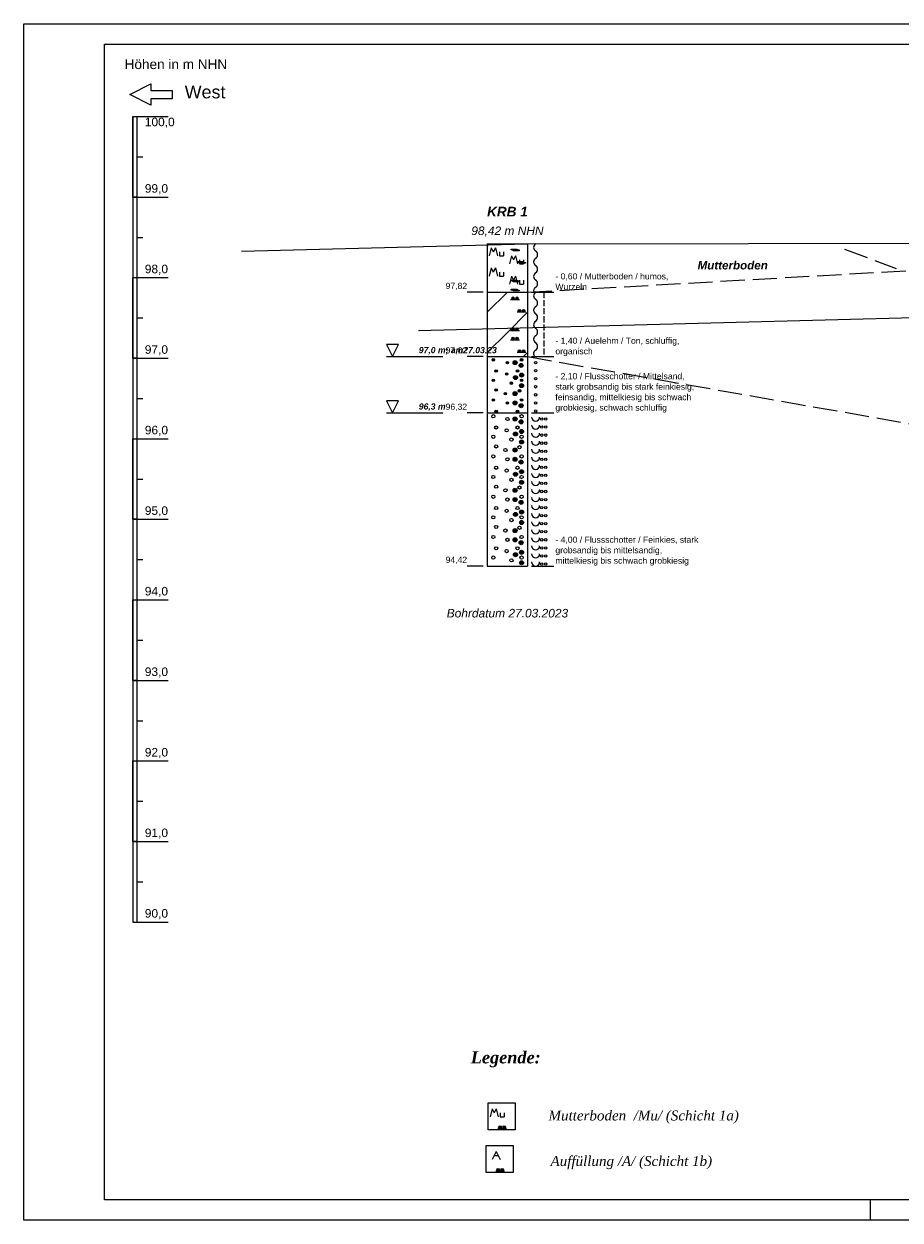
# Model space of a CAD drawing. Extents: x 0 to 59.4, y -29.7 to 0.
# Tile 1 of 3: x 0 to 21.7, y -29.7 to 0. Entities that reach past the tile are written whole.
import ezdxf

# ---------------------------------------------------------------- set-up
doc = ezdxf.new("R2010")
doc.units = 0
doc.linetypes.add('DASH', pattern=[0.8, 0.6, -0.2])
for name, color, linetype in [('Böden', 7, 'CONTINUOUS'), ('Gelände___Planum', 7, 'CONTINUOUS'), ('Legende', 7, 'CONTINUOUS'), ('Planung', 7, 'CONTINUOUS'), ('Plottrahmen', 7, 'CONTINUOUS'), ('Profilschnitt__Kleinrammboh_23', 7, 'CONTINUOUS'), ('Rahmen', 7, 'CONTINUOUS'), ('Richtungen', 7, 'CONTINUOUS'), ('Schichtgrenzen', 7, 'CONTINUOUS')]:
    doc.layers.add(name, color=color, linetype=linetype)

msp = doc.modelspace()

# ---------------------------------------------------------------- linework, layer by layer
at = {"layer": 'Gelände___Planum', "color": 9, "linetype": 'CONTINUOUS'}
msp.add_lwpolyline([(5.4, -5.64), (12.5, -5.46), (23.47, -5.44), (24.47, -5.44), (30.04, -5.94), (31.04, -5.94), (45.24, -5), (46.24, -5), (50.04, -5.11), (54.32, -8.47)], dxfattribs=at)
at = {"layer": 'Legende', "color": 7, "linetype": 'CONTINUOUS', "lineweight": 9}
for p, q in [((11.62, -26.94), (11.57, -27.14)), ((11.62, -26.94), (11.67, -27.04)), ((11.72, -26.94), (11.67, -27.04)), ((11.72, -26.94), (11.77, -27.14)), ((11.82, -27.04), (11.82, -27.14)), ((11.82, -27.14), (11.92, -27.14)), ((11.92, -27.04), (11.92, -27.14)), ((11.76, -27.42), (11.98, -27.42)), ((11.72, -28), (11.62, -28.2)), ((11.67, -28.1), (11.77, -28.1)), ((11.72, -28), (11.82, -28.2)), ((11.71, -28.48), (11.93, -28.48))]:
    msp.add_line(p, q, dxfattribs=at)
at = {"layer": 'Legende', "color": 7, "linetype": 'CONTINUOUS'}
for points in [[(11.52, -26.79), (12.19, -26.79), (12.19, -27.46), (11.52, -27.46)], [(11.47, -27.85), (12.14, -27.85), (12.14, -28.52), (11.47, -28.52)]]:
    msp.add_lwpolyline(points, close=True, dxfattribs=at)
at = {"layer": 'Legende', "color": 7, "linetype": 'CONTINUOUS', "lineweight": 9}
for centre, radius in [((11.82, -27.39), 0.03), ((11.82, -27.39), 0.02), ((11.82, -27.39), 0.01), ((11.92, -27.39), 0.03), ((11.92, -27.39), 0.02), ((11.92, -27.39), 0.01), ((11.77, -28.45), 0.03), ((11.77, -28.45), 0.02), ((11.77, -28.45), 0.01), ((11.87, -28.45), 0.03), ((11.87, -28.45), 0.02), ((11.87, -28.45), 0.01)]:
    msp.add_circle(centre, radius, dxfattribs=at)
at = {"layer": 'Planung', "color": 16, "linetype": 'CONTINUOUS'}
msp.add_line((9.79, -7.61), (51.66, -6.51), dxfattribs=at)
at = {"layer": 'Plottrahmen', "color": 7, "linetype": 'CONTINUOUS'}
msp.add_lwpolyline([(0, 0), (59.4, 0), (59.4, -29.7), (0, -29.7)], close=True, dxfattribs=at)
at = {"layer": 'Profilschnitt__Kleinrammboh_23', "color": 7, "linetype": 'CONTINUOUS', "lineweight": 9}
for p, q in [((2.7, -2.3), (2.7, -22.3)), ((2.7, -2.3), (3.58, -2.3)), ((2.8, -3.3), (2.95, -3.3)), ((2.7, -4.3), (3.58, -4.3)), ((2.8, -4.3), (2.8, -6.3)), ((2.8, -5.3), (2.95, -5.3)), ((11.6, -5.56), (11.55, -5.76)), ((11.6, -5.56), (11.65, -5.66)), ((11.7, -5.56), (11.65, -5.66)), ((11.7, -5.56), (11.75, -5.76)), ((12.7, -5.46), (12.7, -5.46)), ((12.7, -5.64), (12.7, -5.64)), ((11.8, -5.66), (11.8, -5.76)), ((11.8, -5.76), (11.9, -5.76)), ((11.9, -5.66), (11.9, -5.76)), ((12.1, -5.76), (12.05, -5.96)), ((12.1, -5.76), (12.15, -5.86)), ((12.2, -5.76), (12.15, -5.86)), ((12.2, -5.76), (12.25, -5.96)), ((12.3, -5.86), (12.3, -5.96)), ((12.4, -5.86), (12.4, -5.96)), ((12.7, -5.82), (12.7, -5.82)), ((11.6, -6.06), (11.55, -6.26)), ((11.6, -6.06), (11.65, -6.16)), ((11.7, -6.06), (11.65, -6.16)), ((11.7, -6.06), (11.75, -6.26)), ((11.8, -6.16), (11.8, -6.26)), ((11.9, -6.16), (11.9, -6.26)), ((12.3, -5.96), (12.4, -5.96)), ((12.7, -6), (12.7, -6)), ((12.7, -6.18), (12.7, -6.18)), ((2.7, -6.3), (3.58, -6.3)), ((11.8, -6.26), (11.9, -6.26)), ((12.1, -6.26), (12.05, -6.46)), ((12.1, -6.26), (12.15, -6.36)), ((12.2, -6.26), (12.15, -6.36)), ((12.2, -6.26), (12.25, -6.46)), ((12.3, -6.36), (12.3, -6.46)), ((12.3, -6.46), (12.4, -6.46)), ((12.4, -6.36), (12.4, -6.46)), ((12.7, -6.36), (12.7, -6.36)), ((12, -6.66), (11.5, -7.16)), ((12.7, -6.54), (12.7, -6.54)), ((12.7, -6.66), (12.7, -6.66)), ((12.9, -6.66), (12.9, -6.81)), ((12.08, -6.84), (12.3, -6.84)), ((12.7, -6.84), (12.7, -6.84)), ((12.7, -7.02), (12.7, -7.02)), ((12.9, -6.86), (12.9, -7.01)), ((12.9, -7.06), (12.9, -7.21)), ((2.8, -7.3), (2.95, -7.3)), ((12.5, -7.16), (12, -7.66)), ((12.24, -7.15), (12.46, -7.15)), ((12.7, -7.2), (12.7, -7.2)), ((12.7, -7.38), (12.7, -7.38)), ((12.9, -7.26), (12.9, -7.41)), ((12, -7.66), (11.5, -8.16)), ((12.08, -7.61), (12.3, -7.61)), ((12.7, -7.56), (12.7, -7.56)), ((12.9, -7.46), (12.9, -7.61)), ((12.9, -7.66), (12.9, -7.81)), ((12.08, -7.84), (12.3, -7.84)), ((12.7, -7.74), (12.7, -7.74)), ((12.7, -7.92), (12.7, -7.92)), ((12.9, -7.86), (12.9, -8.01)), ((2.7, -8.3), (3.58, -8.3)), ((2.8, -8.3), (2.8, -10.3)), ((12.24, -8.15), (12.46, -8.15)), ((12.49, -8.17), (12.4, -8.26)), ((12.7, -8.1), (12.7, -8.1)), ((12.9, -8.06), (12.9, -8.21)), ((2.8, -9.3), (2.95, -9.3)), ((2.7, -10.3), (3.58, -10.3)), ((2.8, -11.3), (2.95, -11.3)), ((2.7, -12.3), (3.58, -12.3)), ((2.8, -12.3), (2.8, -14.3)), ((2.8, -13.3), (2.95, -13.3)), ((2.7, -14.3), (3.58, -14.3)), ((2.8, -15.3), (2.95, -15.3)), ((2.7, -16.3), (3.58, -16.3)), ((2.8, -16.3), (2.8, -18.3)), ((2.8, -17.3), (2.95, -17.3)), ((2.7, -18.3), (3.58, -18.3)), ((2.8, -19.3), (2.95, -19.3)), ((2.7, -20.3), (3.58, -20.3)), ((2.8, -20.3), (2.8, -22.3)), ((2.8, -21.3), (2.95, -21.3)), ((2.7, -22.3), (3.58, -22.3))]:
    msp.add_line(p, q, dxfattribs=at)
at = {"layer": 'Profilschnitt__Kleinrammboh_23', "color": 7, "linetype": 'CONTINUOUS'}
for p, q in [((11.5, -5.46), (11.5, -6.66)), ((11.5, -5.46), (12.5, -5.46)), ((12.5, -5.46), (12.5, -6.66)), ((11.1, -6.66), (11, -6.66)), ((11.2, -6.66), (11.1, -6.66)), ((11.4, -6.66), (11.2, -6.66)), ((11.5, -6.66), (12.5, -6.66)), ((11.5, -6.66), (11.5, -8.26)), ((11.5, -6.66), (12.5, -6.66)), ((12.5, -6.66), (12.5, -8.26)), ((12.6, -6.66), (12.95, -6.66)), ((12.95, -6.66), (13.05, -6.66)), ((13.05, -6.66), (13.15, -6.66)), ((11.1, -8.26), (11, -8.26)), ((11.2, -8.26), (11.1, -8.26)), ((11.4, -8.26), (11.2, -8.26)), ((11.5, -8.26), (12.5, -8.26)), ((11.5, -8.26), (11.5, -9.66)), ((11.5, -8.26), (12.5, -8.26)), ((12.5, -8.26), (12.5, -9.66)), ((12.6, -8.26), (12.95, -8.26)), ((12.95, -8.26), (13.05, -8.26)), ((13.05, -8.26), (13.15, -8.26)), ((11.1, -9.66), (11, -9.66)), ((11.2, -9.66), (11.1, -9.66)), ((11.4, -9.66), (11.2, -9.66)), ((11.5, -9.66), (12.5, -9.66)), ((11.5, -9.66), (11.5, -13.46)), ((11.5, -9.66), (12.5, -9.66)), ((12.5, -9.66), (12.5, -13.46)), ((12.6, -9.66), (12.95, -9.66)), ((12.95, -9.66), (13.05, -9.66)), ((13.05, -9.66), (13.15, -9.66)), ((11.1, -13.46), (11, -13.46)), ((11.2, -13.46), (11.1, -13.46)), ((11.4, -13.46), (11.2, -13.46)), ((11.5, -13.46), (12.5, -13.46)), ((12.6, -13.46), (12.95, -13.46)), ((12.95, -13.46), (13.05, -13.46)), ((13.05, -13.46), (13.15, -13.46))]:
    msp.add_line(p, q, dxfattribs=at)
at = {"layer": 'Profilschnitt__Kleinrammboh_23', "color": 170, "linetype": 'CONTINUOUS', "lineweight": 9}
for p, q in [((9, -8.26), (10.2, -8.26)), ((9, -8.26), (9.3, -8.26)), ((10.2, -8.26), (10.3, -8.26)), ((10.3, -8.26), (10.4, -8.26)), ((9, -9.66), (10.2, -9.66)), ((9, -9.66), (9.3, -9.66)), ((10.2, -9.66), (10.3, -9.66)), ((10.3, -9.66), (10.4, -9.66))]:
    msp.add_line(p, q, dxfattribs=at)
at = {"layer": 'Profilschnitt__Kleinrammboh_23', "color": 7, "linetype": 'CONTINUOUS', "lineweight": 9}
for points in [[(2.7, -2.3), (2.8, -2.3), (2.8, -4.3), (2.7, -4.3)], [(12.09, -5.59), (12.24, -5.59), (12.24, -5.61), (12.09, -5.61)], [(12.14, -5.61), (12.29, -5.61), (12.29, -5.63), (12.14, -5.63)], [(12.25, -5.9), (12.4, -5.9), (12.4, -5.92), (12.25, -5.92)], [(12.3, -5.92), (12.45, -5.92), (12.45, -5.94), (12.3, -5.94)], [(2.7, -6.3), (2.8, -6.3), (2.8, -8.3), (2.7, -8.3)], [(12.09, -6.36), (12.24, -6.36), (12.24, -6.38), (12.09, -6.38)], [(12.14, -6.38), (12.29, -6.38), (12.29, -6.4), (12.14, -6.4)], [(12.09, -6.59), (12.24, -6.59), (12.24, -6.61), (12.09, -6.61)], [(12.14, -6.61), (12.29, -6.61), (12.29, -6.63), (12.14, -6.63)], [(2.7, -10.3), (2.8, -10.3), (2.8, -12.3), (2.7, -12.3)], [(2.7, -14.3), (2.8, -14.3), (2.8, -16.3), (2.7, -16.3)], [(2.7, -18.3), (2.8, -18.3), (2.8, -20.3), (2.7, -20.3)]]:
    msp.add_lwpolyline(points, close=True, dxfattribs=at)
at = {"layer": 'Profilschnitt__Kleinrammboh_23', "color": 170, "linetype": 'CONTINUOUS', "lineweight": 9}
for points in [[(9.15, -8.26), (9.3, -7.96), (9, -7.96)], [(9.15, -9.66), (9.3, -9.36), (9, -9.36)]]:
    msp.add_lwpolyline(points, close=True, dxfattribs=at)
at = {"layer": 'Profilschnitt__Kleinrammboh_23', "color": 7, "linetype": 'CONTINUOUS', "lineweight": 9}
for centre, radius in [((12.14, -6.81), 0.03), ((12.14, -6.81), 0.02), ((12.14, -6.81), 0.01), ((12.24, -6.81), 0.03), ((12.24, -6.81), 0.02), ((12.24, -6.81), 0.01), ((12.3, -7.12), 0.03), ((12.3, -7.12), 0.02), ((12.3, -7.12), 0.01), ((12.4, -7.12), 0.03), ((12.4, -7.12), 0.02), ((12.4, -7.12), 0.01), ((12.14, -7.58), 0.03), ((12.14, -7.58), 0.02), ((12.14, -7.58), 0.01), ((12.24, -7.58), 0.03), ((12.24, -7.58), 0.02), ((12.24, -7.58), 0.01), ((12.14, -7.81), 0.03), ((12.14, -7.81), 0.02), ((12.14, -7.81), 0.01), ((12.24, -7.81), 0.03), ((12.24, -7.81), 0.02), ((12.24, -7.81), 0.01), ((11.65, -8.34), 0.03), ((12.3, -8.12), 0.03), ((12.3, -8.12), 0.02), ((12.3, -8.12), 0.01), ((12.35, -8.34), 0.03), ((12.4, -8.12), 0.03), ((12.4, -8.12), 0.02), ((12.4, -8.12), 0.01), ((11.65, -8.34), 0.02), ((11.65, -8.34), 0.01), ((11.72, -8.62), 0.03), ((11.72, -8.62), 0.02), ((11.72, -8.62), 0.01), ((12, -8.41), 0.03), ((12, -8.41), 0.02), ((12, -8.41), 0.01), ((12.19, -8.41), 0.05), ((12.19, -8.41), 0.04), ((12.19, -8.41), 0.03), ((12.19, -8.41), 0.02), ((12.19, -8.41), 0.01), ((12.25, -8.62), 0.03), ((12.25, -8.62), 0.02), ((12.25, -8.62), 0.01), ((12.34, -8.48), 0.05), ((12.34, -8.48), 0.04), ((12.34, -8.48), 0.03), ((12.34, -8.48), 0.02), ((12.35, -8.34), 0.02), ((12.34, -8.48), 0.01), ((12.35, -8.34), 0.01), ((12.7, -8.41), 0.03), ((12.7, -8.61), 0.03), ((11.65, -8.85), 0.03), ((11.65, -8.85), 0.02), ((11.65, -8.85), 0.01), ((11.98, -8.69), 0.03), ((11.98, -8.69), 0.02), ((11.98, -8.69), 0.01), ((12.1, -8.92), 0.03), ((12.1, -8.92), 0.02), ((12.2, -8.78), 0.05), ((12.2, -8.78), 0.04), ((12.2, -8.78), 0.03), ((12.2, -8.78), 0.02), ((12.2, -8.78), 0.01), ((12.35, -8.72), 0.05), ((12.35, -8.72), 0.04), ((12.35, -8.72), 0.03), ((12.35, -8.85), 0.03), ((12.35, -8.72), 0.02), ((12.35, -8.85), 0.02), ((12.35, -8.72), 0.01), ((12.35, -8.85), 0.01), ((12.7, -8.81), 0.03), ((11.72, -9.09), 0.03), ((11.72, -9.09), 0.02), ((11.72, -9.09), 0.01), ((11.95, -9.18), 0.03), ((11.95, -9.18), 0.02), ((11.95, -9.18), 0.01), ((12.1, -8.92), 0.01), ((12.19, -9.18), 0.05), ((12.19, -9.18), 0.04), ((12.19, -9.18), 0.03), ((12.19, -9.18), 0.02), ((12.19, -9.18), 0.01), ((12.3, -9.11), 0.03), ((12.3, -9.11), 0.02), ((12.3, -9.11), 0.01), ((12.35, -8.98), 0.05), ((12.35, -8.98), 0.04), ((12.35, -8.98), 0.03), ((12.35, -8.98), 0.02), ((12.35, -8.98), 0.01), ((12.7, -9.01), 0.03), ((12.7, -9.21), 0.03), ((11.65, -9.34), 0.03), ((11.65, -9.34), 0.02), ((11.65, -9.34), 0.01), ((12, -9.41), 0.03), ((12, -9.41), 0.02), ((12, -9.41), 0.01), ((12.19, -9.41), 0.05), ((12.19, -9.41), 0.04), ((12.19, -9.41), 0.03), ((12.19, -9.41), 0.02), ((12.19, -9.41), 0.01), ((12.34, -9.48), 0.05), ((12.34, -9.48), 0.04), ((12.34, -9.48), 0.03), ((12.35, -9.34), 0.03), ((12.34, -9.48), 0.02), ((12.35, -9.34), 0.02), ((12.34, -9.48), 0.01), ((12.35, -9.34), 0.01), ((12.7, -9.41), 0.03), ((11.65, -9.74), 0.04), ((11.72, -9.62), 0.03), ((11.72, -9.62), 0.02), ((11.72, -9.62), 0.01), ((12, -9.81), 0.04), ((12.19, -9.81), 0.05), ((12.19, -9.81), 0.04), ((12.19, -9.81), 0.03), ((12.19, -9.81), 0.02), ((12.19, -9.81), 0.01), ((12.25, -9.62), 0.03), ((12.25, -9.62), 0.02), ((12.25, -9.62), 0.01), ((12.35, -9.74), 0.04), ((12.7, -9.61), 0.03), ((12.85, -9.81), 0.03), ((12.95, -9.81), 0.03), ((11.72, -10.02), 0.04), ((11.98, -10.09), 0.04), ((12.25, -10.02), 0.04), ((12.34, -9.88), 0.05), ((12.34, -9.88), 0.04), ((12.35, -10.12), 0.05), ((12.34, -9.88), 0.03), ((12.35, -10.12), 0.04), ((12.34, -9.88), 0.02), ((12.35, -10.12), 0.03), ((12.34, -9.88), 0.01), ((12.85, -10.01), 0.03), ((12.95, -10.01), 0.03), ((11.65, -10.25), 0.04), ((12.1, -10.32), 0.04), ((12.2, -10.18), 0.05), ((12.2, -10.18), 0.04), ((12.2, -10.18), 0.03), ((12.2, -10.18), 0.02), ((12.2, -10.18), 0.01), ((12.35, -10.38), 0.05), ((12.35, -10.25), 0.04), ((12.35, -10.38), 0.04), ((12.35, -10.38), 0.03), ((12.35, -10.12), 0.02), ((12.35, -10.38), 0.02), ((12.35, -10.12), 0.01), ((12.35, -10.38), 0.01), ((12.85, -10.21), 0.03), ((12.85, -10.41), 0.03), ((12.95, -10.21), 0.03), ((12.95, -10.41), 0.03), ((11.72, -10.49), 0.04), ((11.95, -10.58), 0.04), ((12.19, -10.58), 0.05), ((12.19, -10.58), 0.04), ((12.19, -10.58), 0.03), ((12.19, -10.58), 0.02), ((12.19, -10.58), 0.01), ((12.3, -10.51), 0.04), ((12.85, -10.61), 0.03), ((12.95, -10.61), 0.03), ((11.65, -10.74), 0.04), ((11.72, -11.02), 0.04), ((12, -10.81), 0.04), ((12.19, -10.81), 0.05), ((12.19, -10.81), 0.04), ((12.19, -10.81), 0.03), ((12.19, -10.81), 0.02), ((12.19, -10.81), 0.01), ((12.25, -11.02), 0.04), ((12.34, -10.88), 0.05), ((12.34, -10.88), 0.04), ((12.35, -10.74), 0.04), ((12.34, -10.88), 0.03), ((12.34, -10.88), 0.02), ((12.34, -10.88), 0.01), ((12.85, -10.81), 0.03), ((12.85, -11.01), 0.03), ((12.95, -10.81), 0.03), ((12.95, -11.01), 0.03), ((11.65, -11.25), 0.04), ((11.98, -11.09), 0.04), ((12.1, -11.32), 0.04), ((12.2, -11.18), 0.05), ((12.2, -11.18), 0.04), ((12.2, -11.18), 0.03), ((12.2, -11.18), 0.02), ((12.2, -11.18), 0.01), ((12.35, -11.12), 0.05), ((12.35, -11.12), 0.04), ((12.35, -11.25), 0.04), ((12.35, -11.12), 0.03), ((12.35, -11.12), 0.02), ((12.35, -11.12), 0.01), ((12.85, -11.21), 0.03), ((12.95, -11.21), 0.03), ((11.72, -11.49), 0.04), ((11.95, -11.58), 0.04), ((12.19, -11.58), 0.05), ((12.19, -11.58), 0.04), ((12.19, -11.58), 0.03), ((12.19, -11.58), 0.02), ((12.19, -11.58), 0.01), ((12.3, -11.51), 0.04), ((12.35, -11.38), 0.05), ((12.35, -11.38), 0.04), ((12.35, -11.38), 0.03), ((12.35, -11.38), 0.02), ((12.35, -11.38), 0.01), ((12.85, -11.41), 0.03), ((12.85, -11.61), 0.03), ((12.95, -11.41), 0.03), ((12.95, -11.61), 0.03), ((11.65, -11.74), 0.04), ((12, -11.81), 0.04), ((12.19, -11.81), 0.05), ((12.19, -11.81), 0.04), ((12.19, -11.81), 0.03), ((12.19, -11.81), 0.02), ((12.19, -11.81), 0.01), ((12.34, -11.88), 0.05), ((12.34, -11.88), 0.04), ((12.35, -11.74), 0.04), ((12.34, -11.88), 0.03), ((12.34, -11.88), 0.02), ((12.34, -11.88), 0.01), ((12.85, -11.81), 0.03), ((12.95, -11.81), 0.03), ((11.72, -12.02), 0.04), ((11.98, -12.09), 0.04), ((12.2, -12.18), 0.05), ((12.2, -12.18), 0.04), ((12.2, -12.18), 0.03), ((12.2, -12.18), 0.02), ((12.2, -12.18), 0.01), ((12.25, -12.02), 0.04), ((12.35, -12.12), 0.05), ((12.35, -12.12), 0.04), ((12.35, -12.12), 0.03), ((12.35, -12.12), 0.02), ((12.35, -12.12), 0.01), ((12.85, -12.01), 0.03), ((12.95, -12.01), 0.03), ((11.65, -12.25), 0.04), ((11.72, -12.49), 0.04), ((12.1, -12.32), 0.04), ((12.3, -12.51), 0.04), ((12.35, -12.38), 0.05), ((12.35, -12.25), 0.04), ((12.35, -12.38), 0.04), ((12.35, -12.38), 0.03), ((12.35, -12.38), 0.02), ((12.35, -12.38), 0.01), ((12.85, -12.21), 0.03), ((12.85, -12.41), 0.03), ((12.95, -12.21), 0.03), ((12.95, -12.41), 0.03), ((11.65, -12.74), 0.04), ((11.95, -12.58), 0.04), ((12, -12.81), 0.04), ((12.19, -12.58), 0.05), ((12.19, -12.81), 0.05), ((12.19, -12.58), 0.04), ((12.19, -12.81), 0.04), ((12.19, -12.58), 0.03), ((12.19, -12.58), 0.02), ((12.19, -12.58), 0.01), ((12.35, -12.74), 0.04), ((12.85, -12.61), 0.03), ((12.95, -12.61), 0.03), ((11.72, -13.02), 0.04), ((11.98, -13.09), 0.04), ((12.19, -12.81), 0.03), ((12.19, -12.81), 0.02), ((12.19, -12.81), 0.01), ((12.25, -13.02), 0.04), ((12.34, -12.88), 0.05), ((12.34, -12.88), 0.04), ((12.34, -12.88), 0.03), ((12.34, -12.88), 0.02), ((12.34, -12.88), 0.01), ((12.85, -12.81), 0.03), ((12.85, -13.01), 0.03), ((12.95, -12.81), 0.03), ((12.95, -13.01), 0.03), ((11.65, -13.25), 0.04), ((12.1, -13.32), 0.04), ((12.2, -13.18), 0.05), ((12.2, -13.18), 0.04), ((12.2, -13.18), 0.03), ((12.2, -13.18), 0.02), ((12.2, -13.18), 0.01), ((12.35, -13.12), 0.05), ((12.35, -13.38), 0.05), ((12.35, -13.12), 0.04), ((12.35, -13.25), 0.04), ((12.35, -13.38), 0.04), ((12.35, -13.12), 0.03), ((12.35, -13.38), 0.03), ((12.35, -13.12), 0.02), ((12.35, -13.38), 0.02), ((12.35, -13.12), 0.01), ((12.85, -13.21), 0.03), ((12.95, -13.21), 0.03), ((12.35, -13.38), 0.01), ((12.85, -13.41), 0.03), ((12.95, -13.41), 0.03)]:
    msp.add_circle(centre, radius, dxfattribs=at)
for centre, start, end in [((12.75, -5.55), 119, 241), ((12.65, -5.73), 299, 61), ((12.75, -5.91), 119, 241), ((12.75, -6.27), 119, 241), ((12.65, -6.09), 299, 61), ((12.65, -6.45), 299, 61), ((12.75, -6.63), 119, 197), ((12.75, -6.75), 119, 241), ((12.75, -7.11), 119, 241), ((12.65, -6.93), 299, 61), ((12.75, -7.47), 119, 241), ((12.65, -7.29), 299, 61), ((12.65, -7.65), 299, 61), ((12.75, -7.83), 119, 241), ((12.65, -8.01), 299, 61), ((12.75, -8.19), 119, 225), ((12.7, -9.76), 180, 0), ((12.7, -9.96), 180, 0), ((12.7, -10.16), 180, 0), ((12.7, -10.36), 180, 0), ((12.7, -10.56), 180, 0), ((12.7, -10.76), 180, 0), ((12.7, -10.96), 180, 0), ((12.7, -11.16), 180, 0), ((12.7, -11.36), 180, 0), ((12.7, -11.56), 180, 0), ((12.7, -11.76), 180, 0), ((12.7, -11.96), 180, 0), ((12.7, -12.16), 180, 0), ((12.7, -12.36), 180, 0), ((12.7, -12.56), 180, 0), ((12.7, -12.76), 180, 0), ((12.7, -12.96), 180, 0), ((12.7, -13.16), 180, 0), ((12.7, -13.36), 180, 0)]:
    msp.add_arc(centre, 0.1, start, end, dxfattribs=at)
at = {"layer": 'Rahmen', "color": 7, "linetype": 'CONTINUOUS', "lineweight": 9}
msp.add_line((21, -29.2), (21, -29.7), dxfattribs=at)
at = {"layer": 'Rahmen', "color": 7, "linetype": 'CONTINUOUS'}
msp.add_lwpolyline([(2, -0.5), (58.9, -0.5), (58.9, -29.2), (2, -29.2)], close=True, dxfattribs=at)
at = {"layer": 'Richtungen', "color": 7, "linetype": 'CONTINUOUS', "lineweight": 9}
msp.add_lwpolyline([(3.15, -1.49), (3.15, -1.65), (3.68, -1.65), (3.68, -1.86), (3.15, -1.86), (3.15, -2.02), (2.63, -1.75), (3.15, -1.49)], dxfattribs=at)
at = {"layer": 'Schichtgrenzen', "color": 96, "linetype": 'DASH'}
msp.add_line((20.37, -5.59), (21.65, -6.07), dxfattribs=at)
for points in [[(11.5, -6.66), (12.5, -6.66), (23.47, -6.04), (24.47, -6.04), (30.04, -6.54), (31.04, -6.54), (45.24, -5.6), (46.24, -5.6), (50.47, -5.69)], [(11.5, -8.26), (12.5, -8.26), (30.04, -11.34), (31.28, -11.41), (45.24, -10.2), (46.68, -10.19), (52.82, -10.19)]]:
    msp.add_lwpolyline(points, dxfattribs=at)

# ---------------------------------------------------------------- texts
at = {"layer": 'Böden', "color": 96, "insert": (16.72, -5.89), "char_height": 0.206, "attachment_point": 1}
msp.add_mtext('\\fArial|b1|i1|c0|p0;Mutterboden', dxfattribs=at)
at = {"layer": 'Gelände___Planum', "color": 7, "insert": (2.5, -0.88), "char_height": 0.241, "attachment_point": 1}
msp.add_mtext('\\fArial|b0|i0|c0|p0;Höhen in m NHN', dxfattribs=at)
at = {"layer": 'Legende', "color": 7, "attachment_point": 1}
for s, insert, char_height in [('\\fTimes New Roman|b1|i1|c0|p0;Legende:', (11.09, -25.51), 0.3), ('\\fTimes New Roman|b0|i1|c0|p0;Mutterboden  /Mu/ (Schicht 1a)', (13.02, -26.98), 0.247), ('\\fTimes New Roman|b0|i1|c0|p0;Auffüllung /A/ (Schicht 1b)', (13.07, -28.11), 0.247)]:
    msp.add_mtext(s, dxfattribs=dict(at, insert=insert, char_height=char_height))
at = {"layer": 'Profilschnitt__Kleinrammboh_23', "color": 7}
for s, insert, char_height, attachment_point in [('\\fArial|b0|i0|c0|p0;100,0', (3, -2.58), 0.212, 7), ('\\fArial|b0|i0|c0|p0;99,0', (3, -4.23), 0.212, 7), ('\\fArial|b1|i1|c0|p0;KRB 1', (12, -4.54), 0.241, 2), ('\\fArial|b0|i1|c0|p0;98,42 m NHN', (12, -5.03), 0.212, 2), ('\\fArial|b0|i0|c0|p0;98,0', (3, -6.23), 0.212, 7), ('\\fArial|b0|i0|c0|p0;- 0,60 / Mutterboden / humos,', (13.19, -6.19), 0.153, 1), ('\\fArial|b0|i0|c0|p0;97,82', (11, -6.61), 0.153, 9), ('\\fArial|b0|i0|c0|p0;Wurzeln', (13.19, -6.45), 0.153, 1), ('\\fArial|b0|i0|c0|p0;97,0', (3, -8.23), 0.212, 7), ('\\fArial|b0|i0|c0|p0;- 1,40 / Auelehm / Ton, schluffig,', (13.19, -7.79), 0.153, 1), ('\\fArial|b0|i0|c0|p0;97,02', (11, -8.21), 0.153, 9), ('\\fArial|b0|i0|c0|p0;organisch', (13.19, -8.05), 0.153, 1), ('\\fArial|b0|i0|c0|p0;- 2,10 / Flussschotter / Mittelsand,', (13.19, -8.67), 0.153, 1), ('\\fArial|b0|i0|c0|p0;stark grobsandig bis stark feinkiesig,', (13.19, -8.93), 0.153, 1), ('\\fArial|b0|i0|c0|p0;feinsandig, mittelkiesig bis schwach', (13.19, -9.19), 0.153, 1), ('\\fArial|b0|i0|c0|p0;96,32', (11, -9.61), 0.153, 9), ('\\fArial|b0|i0|c0|p0;grobkiesig, schwach schluffig', (13.19, -9.45), 0.153, 1), ('\\fArial|b0|i0|c0|p0;96,0', (3, -10.23), 0.212, 7), ('\\fArial|b0|i0|c0|p0;95,0', (3, -12.23), 0.212, 7), ('\\fArial|b0|i0|c0|p0;- 4,00 / Flussschotter / Feinkies, stark', (13.19, -12.73), 0.153, 1), ('\\fArial|b0|i0|c0|p0;grobsandig bis mittelsandig,', (13.19, -12.99), 0.153, 1), ('\\fArial|b0|i0|c0|p0;94,42', (11, -13.41), 0.153, 9), ('\\fArial|b0|i0|c0|p0;mittelkiesig bis schwach grobkiesig', (13.19, -13.25), 0.153, 1), ('\\fArial|b0|i0|c0|p0;94,0', (3, -14.23), 0.212, 7), ('\\fArial|b0|i1|c0|p0;Bohrdatum 27.03.2023', (12, -14.74), 0.212, 8), ('\\fArial|b0|i0|c0|p0;93,0', (3, -16.23), 0.212, 7), ('\\fArial|b0|i0|c0|p0;92,0', (3, -18.23), 0.212, 7), ('\\fArial|b0|i0|c0|p0;91,0', (3, -20.23), 0.212, 7), ('\\fArial|b0|i0|c0|p0;90,0', (3, -22.23), 0.212, 7)]:
    msp.add_mtext(s, dxfattribs=dict(at, insert=insert, char_height=char_height, attachment_point=attachment_point))
at = {"layer": 'Profilschnitt__Kleinrammboh_23', "color": 170, "char_height": 0.153, "attachment_point": 7}
for s, insert in [('\\fArial|b1|i1|c0|p0;97,0 m; am27.03.23', (9.8, -8.21)), ('\\fArial|b1|i1|c0|p0;96,3 m', (9.8, -9.61))]:
    msp.add_mtext(s, dxfattribs=dict(at, insert=insert))
at = {"layer": 'Richtungen', "color": 7, "insert": (3.99, -1.53), "char_height": 0.318, "attachment_point": 1}
msp.add_mtext('\\fArial|b0|i0|c0|p0;West', dxfattribs=at)

doc.saveas('drawing.dxf')
